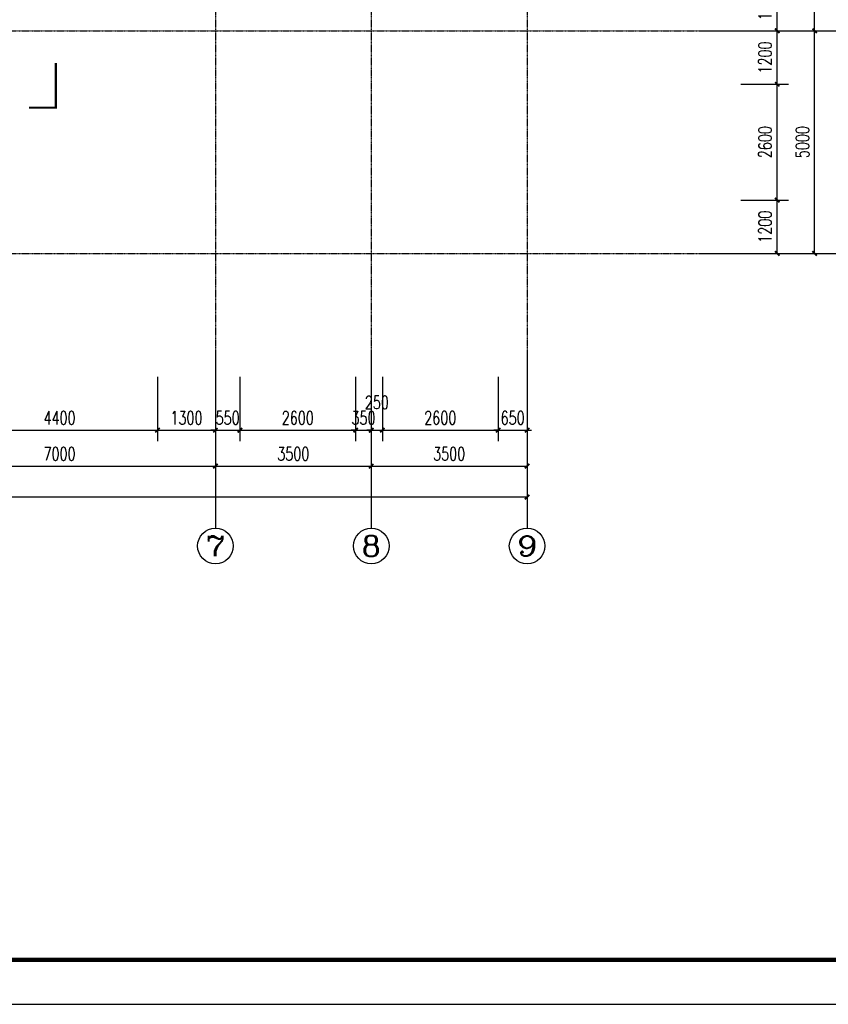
# Model space of a CAD drawing. Header units: inches. Extents: x 224620 to 3435104, y 247406 to 993300.
# Tile 75 of 109: x 294715 to 312875, y 643766 to 665880. Entities that reach past the tile are written whole.
import ezdxf
from ezdxf.enums import TextEntityAlignment as Align

# ---------------------------------------------------------------- set-up
doc = ezdxf.new("R2010")
doc.units = ezdxf.units.IN
doc.header["$MEASUREMENT"] = 0
doc.linetypes.add('CENTER', pattern=[2, 1.25, -0.25, 0.25, -0.25])
for name, color, linetype in [('AXIS', 3, 'Continuous'), ('AXIS_TEXT', 7, 'Continuous'), ('DIM_SYMB', 3, 'Continuous'), ('DOTE', 1, 'CENTER'), ('PUB_DIM', 3, 'Continuous'), ('PUB_TITLE', 4, 'Continuous')]:
    doc.layers.add(name, color=color, linetype=linetype)
doc.styles.add('_TCH_AXIS', font='COMPLEX', dxfattribs={"bigfont": 'GBCBIG'})
doc.styles.add('_TCH_DIM_T3', font='SIMPLEX', dxfattribs={"width": 0.705882, "bigfont": 'GBCBIG'})
doc.styles.add('COMPLEX', font='COMPLEX')
doc.dimstyles.new('_TCH_ARCH&&100', dxfattribs={"dimtxt": 297.5, "dimasz": 100, "dimexe": 250, "dimexo": 300, "dimgap": 126.25, "dimtad": 1, "dimdec": 0, "dimzin": 0, "dimdsep": 46, "dimtxsty": '_TCH_DIM_T3', "dimblk": 'ARCHTICK', "dimcen": 0.09, "dimclrt": 7, "dimazin": 2, "dimtfac": 1, "dimtdec": 0, "dimtix": 1, "dimtmove": 2, "dimatfit": 3, "dimfxl": 1, "dimtolj": 1, "dimtzin": 0, "dimarcsym": 0})

# ---------------------------------------------------------------- blocks, each defined once
blk = doc.blocks.new('wrtgtg')
at = {"layer": 'PUB_TITLE'}
blk.add_lwpolyline([(-75296, -5841), (8804, -5841), (8804, 53559), (-75296, 53559)], close=True, dxfattribs=at)
at = {"layer": 'PUB_TITLE', "const_width": 100}
blk.add_lwpolyline([(-72796, -4841), (7804, -4841), (7804, 52559), (-72796, 52559)], close=True, dxfattribs=at)
blk = doc.blocks.new('_ArchTick')
at = {"color": 0, "linetype": 'ByBlock', "const_width": 0.4}
blk.add_lwpolyline([(-0.5, -0.5), (0.5, 0.5)], dxfattribs=at)
blk = doc.blocks.new('*D831')
at = {"layer": 'AXIS', "color": 0, "lineweight": -2}
for p, q in [((310368, 665630), (312818, 665630)), ((312568, 660630), (312568, 665630)), ((310368, 660630), (312818, 660630))]:
    blk.add_line(p, q, dxfattribs=at)
at = {"layer": 'Defpoints', "color": 0}
for p in [(310068, 665630), (312568, 665630), (310068, 660630)]:
    blk.add_point(p, dxfattribs=at)
at = {"layer": 'AXIS', "color": 0, "lineweight": -2, "xscale": 100, "yscale": 100, "zscale": 100}
for p, rotation in [((312568, 665630), 90), ((312568, 660630), 270)]:
    blk.add_blockref('_ArchTick', p, dxfattribs=dict(at, rotation=rotation))
at = {"layer": 'AXIS', "color": 7, "insert": (312293, 663130), "char_height": 297.5, "attachment_point": 5, "rotation": 90, "style": '_TCH_DIM_T3'}
blk.add_mtext('\\A1;5000', dxfattribs=at)
blk = doc.blocks.new('*D832')
at = {"layer": 'AXIS', "color": 0, "lineweight": -2}
for p, q in [((310368, 670630), (312818, 670630)), ((312568, 665630), (312568, 670630)), ((310368, 665630), (312818, 665630))]:
    blk.add_line(p, q, dxfattribs=at)
at = {"layer": 'Defpoints', "color": 0}
for p in [(310068, 670630), (312568, 670630), (310068, 665630)]:
    blk.add_point(p, dxfattribs=at)
at = {"layer": 'AXIS', "color": 0, "lineweight": -2, "xscale": 100, "yscale": 100, "zscale": 100}
for p, rotation in [((312568, 670630), 90), ((312568, 665630), 270)]:
    blk.add_blockref('_ArchTick', p, dxfattribs=dict(at, rotation=rotation))
at = {"layer": 'AXIS', "color": 7, "insert": (312293, 668130), "char_height": 297.5, "attachment_point": 5, "rotation": 90, "style": '_TCH_DIM_T3'}
blk.add_mtext('\\A1;5000', dxfattribs=at)
blk = doc.blocks.new('*D836')
at = {"layer": 'AXIS', "color": 0, "lineweight": -2}
for p, q in [((310368, 687830), (313618, 687830)), ((313368, 660630), (313368, 687830)), ((310368, 660630), (313618, 660630))]:
    blk.add_line(p, q, dxfattribs=at)
at = {"layer": 'Defpoints', "color": 0}
for p in [(310068, 687830), (313368, 687830), (310068, 660630)]:
    blk.add_point(p, dxfattribs=at)
at = {"layer": 'AXIS', "color": 0, "lineweight": -2, "xscale": 100, "yscale": 100, "zscale": 100}
for p, rotation in [((313368, 687830), 90), ((313368, 660630), 270)]:
    blk.add_blockref('_ArchTick', p, dxfattribs=dict(at, rotation=rotation))
at = {"layer": 'AXIS', "color": 7, "insert": (313093, 674230), "char_height": 297.5, "attachment_point": 5, "rotation": 90, "style": '_TCH_DIM_T3'}
blk.add_mtext('\\A1;27200', dxfattribs=at)
blk = doc.blocks.new('*D843')
at = {"layer": 'AXIS', "color": 0, "lineweight": -2}
for p, q in [((276110, 658160), (276110, 654910)), ((306110, 658160), (306110, 654910)), ((276110, 655160), (306110, 655160))]:
    blk.add_line(p, q, dxfattribs=at)
at = {"layer": 'Defpoints', "color": 0}
for p in [(276110, 658460), (306110, 658460), (306110, 655160)]:
    blk.add_point(p, dxfattribs=at)
at = {"layer": 'AXIS', "color": 0, "lineweight": -2, "xscale": 100, "yscale": 100, "zscale": 100, "rotation": 180}
blk.add_blockref('_ArchTick', (276110, 655160), dxfattribs=at)
at = {"layer": 'AXIS', "color": 0, "lineweight": -2, "xscale": 100, "yscale": 100, "zscale": 100}
blk.add_blockref('_ArchTick', (306110, 655160), dxfattribs=at)
at = {"layer": 'AXIS', "color": 7, "insert": (291110, 655435), "char_height": 297.5, "attachment_point": 5, "style": '_TCH_DIM_T3'}
blk.add_mtext('\\A1;30000', dxfattribs=at)
blk = doc.blocks.new('*D947')
at = {"layer": 'Defpoints', "color": 0}
for p in [(310607, 661830), (311728, 661830), (310607, 660630)]:
    blk.add_point(p, dxfattribs=at)
at = {"layer": 'PUB_DIM', "color": 0, "lineweight": -2}
for p, q in [((310907, 661830), (311978, 661830)), ((311728, 660630), (311728, 661830)), ((310907, 660630), (311978, 660630))]:
    blk.add_line(p, q, dxfattribs=at)
at = {"layer": 'PUB_DIM', "color": 0, "lineweight": -2, "xscale": 100, "yscale": 100, "zscale": 100}
for p, rotation in [((311728, 661830), 90), ((311728, 660630), 270)]:
    blk.add_blockref('_ArchTick', p, dxfattribs=dict(at, rotation=rotation))
at = {"layer": 'PUB_DIM', "color": 7, "insert": (311453, 661230), "char_height": 297.5, "attachment_point": 5, "rotation": 90, "style": '_TCH_DIM_T3'}
blk.add_mtext('\\A1;1200', dxfattribs=at)
blk = doc.blocks.new('*D948')
at = {"layer": 'Defpoints', "color": 0}
for p in [(310607, 664430), (311728, 664430), (310607, 661830)]:
    blk.add_point(p, dxfattribs=at)
at = {"layer": 'PUB_DIM', "color": 0, "lineweight": -2}
for p, q in [((310907, 664430), (311978, 664430)), ((311728, 661830), (311728, 664430)), ((310907, 661830), (311978, 661830))]:
    blk.add_line(p, q, dxfattribs=at)
at = {"layer": 'PUB_DIM', "color": 0, "lineweight": -2, "xscale": 100, "yscale": 100, "zscale": 100}
for p, rotation in [((311728, 664430), 90), ((311728, 661830), 270)]:
    blk.add_blockref('_ArchTick', p, dxfattribs=dict(at, rotation=rotation))
at = {"layer": 'PUB_DIM', "color": 7, "insert": (311453, 663130), "char_height": 297.5, "attachment_point": 5, "rotation": 90, "style": '_TCH_DIM_T3'}
blk.add_mtext('\\A1;2600', dxfattribs=at)
blk = doc.blocks.new('*D949')
at = {"layer": 'Defpoints', "color": 0}
for p in [(310607, 665630), (311728, 665630), (310607, 664430)]:
    blk.add_point(p, dxfattribs=at)
at = {"layer": 'PUB_DIM', "color": 0, "lineweight": -2}
for p, q in [((310907, 665630), (311978, 665630)), ((311728, 664430), (311728, 665630)), ((310907, 664430), (311978, 664430))]:
    blk.add_line(p, q, dxfattribs=at)
at = {"layer": 'PUB_DIM', "color": 0, "lineweight": -2, "xscale": 100, "yscale": 100, "zscale": 100}
for p, rotation in [((311728, 665630), 90), ((311728, 664430), 270)]:
    blk.add_blockref('_ArchTick', p, dxfattribs=dict(at, rotation=rotation))
at = {"layer": 'PUB_DIM', "color": 7, "insert": (311453, 665030), "char_height": 297.5, "attachment_point": 5, "rotation": 90, "style": '_TCH_DIM_T3'}
blk.add_mtext('\\A1;1200', dxfattribs=at)
blk = doc.blocks.new('*D950')
at = {"layer": 'Defpoints', "color": 0}
for p in [(310607, 666830), (311728, 666830), (310607, 665630)]:
    blk.add_point(p, dxfattribs=at)
at = {"layer": 'PUB_DIM', "color": 0, "lineweight": -2}
for p, q in [((310907, 666830), (311978, 666830)), ((311728, 665630), (311728, 666830)), ((310907, 665630), (311978, 665630))]:
    blk.add_line(p, q, dxfattribs=at)
at = {"layer": 'PUB_DIM', "color": 0, "lineweight": -2, "xscale": 100, "yscale": 100, "zscale": 100}
for p, rotation in [((311728, 666830), 90), ((311728, 665630), 270)]:
    blk.add_blockref('_ArchTick', p, dxfattribs=dict(at, rotation=rotation))
at = {"layer": 'PUB_DIM', "color": 7, "insert": (311453, 666230), "char_height": 297.5, "attachment_point": 5, "rotation": 90, "style": '_TCH_DIM_T3'}
blk.add_mtext('\\A1;1200', dxfattribs=at)
blk = doc.blocks.new('*D972')
at = {"layer": 'Defpoints', "color": 0}
for p in [(293410, 658160), (297810, 658160), (297810, 656660)]:
    blk.add_point(p, dxfattribs=at)
at = {"layer": 'PUB_DIM', "color": 0, "lineweight": -2}
for p, q in [((293410, 657860), (293410, 656410)), ((297810, 657860), (297810, 656410)), ((293410, 656660), (297810, 656660))]:
    blk.add_line(p, q, dxfattribs=at)
at = {"layer": 'PUB_DIM', "color": 0, "lineweight": -2, "xscale": 100, "yscale": 100, "zscale": 100, "rotation": 180}
blk.add_blockref('_ArchTick', (293410, 656660), dxfattribs=at)
at = {"layer": 'PUB_DIM', "color": 0, "lineweight": -2, "xscale": 100, "yscale": 100, "zscale": 100}
blk.add_blockref('_ArchTick', (297810, 656660), dxfattribs=at)
at = {"layer": 'PUB_DIM', "color": 7, "insert": (295610, 656935), "char_height": 297.5, "attachment_point": 5, "style": '_TCH_DIM_T3'}
blk.add_mtext('\\A1;4400', dxfattribs=at)
blk = doc.blocks.new('*D973')
at = {"layer": 'Defpoints', "color": 0}
for p in [(297810, 658160), (299110, 658160), (299110, 656660)]:
    blk.add_point(p, dxfattribs=at)
at = {"layer": 'PUB_DIM', "color": 0, "lineweight": -2}
for p, q in [((297810, 657860), (297810, 656410)), ((299110, 657860), (299110, 656410)), ((297810, 656660), (299110, 656660))]:
    blk.add_line(p, q, dxfattribs=at)
at = {"layer": 'PUB_DIM', "color": 0, "lineweight": -2, "xscale": 100, "yscale": 100, "zscale": 100, "rotation": 180}
blk.add_blockref('_ArchTick', (297810, 656660), dxfattribs=at)
at = {"layer": 'PUB_DIM', "color": 0, "lineweight": -2, "xscale": 100, "yscale": 100, "zscale": 100}
blk.add_blockref('_ArchTick', (299110, 656660), dxfattribs=at)
at = {"layer": 'PUB_DIM', "color": 7, "insert": (298460, 656935), "char_height": 297.5, "attachment_point": 5, "style": '_TCH_DIM_T3'}
blk.add_mtext('\\A1;1300', dxfattribs=at)
blk = doc.blocks.new('*D974')
at = {"layer": 'Defpoints', "color": 0}
for p in [(299110, 658160), (299660, 658160), (299660, 656660)]:
    blk.add_point(p, dxfattribs=at)
at = {"layer": 'PUB_DIM', "color": 0, "lineweight": -2}
for p, q in [((299110, 657860), (299110, 656410)), ((299660, 657860), (299660, 656410)), ((299110, 656660), (299010, 656660)), ((299110, 656660), (299660, 656660)), ((299660, 656660), (299760, 656660))]:
    blk.add_line(p, q, dxfattribs=at)
at = {"layer": 'PUB_DIM', "color": 0, "lineweight": -2, "xscale": 100, "yscale": 100, "zscale": 100}
blk.add_blockref('_ArchTick', (299110, 656660), dxfattribs=at)
at = {"layer": 'PUB_DIM', "color": 0, "lineweight": -2, "xscale": 100, "yscale": 100, "zscale": 100, "rotation": 180}
blk.add_blockref('_ArchTick', (299660, 656660), dxfattribs=at)
at = {"layer": 'PUB_DIM', "color": 7, "insert": (299385, 656935), "char_height": 297.5, "attachment_point": 5, "style": '_TCH_DIM_T3'}
blk.add_mtext('\\A1;550', dxfattribs=at)
blk = doc.blocks.new('*D975')
at = {"layer": 'Defpoints', "color": 0}
for p in [(299660, 658160), (302260, 658160), (302260, 656660)]:
    blk.add_point(p, dxfattribs=at)
at = {"layer": 'PUB_DIM', "color": 0, "lineweight": -2}
for p, q in [((299660, 657860), (299660, 656410)), ((302260, 657860), (302260, 656410)), ((299660, 656660), (302260, 656660))]:
    blk.add_line(p, q, dxfattribs=at)
at = {"layer": 'PUB_DIM', "color": 0, "lineweight": -2, "xscale": 100, "yscale": 100, "zscale": 100, "rotation": 180}
blk.add_blockref('_ArchTick', (299660, 656660), dxfattribs=at)
at = {"layer": 'PUB_DIM', "color": 0, "lineweight": -2, "xscale": 100, "yscale": 100, "zscale": 100}
blk.add_blockref('_ArchTick', (302260, 656660), dxfattribs=at)
at = {"layer": 'PUB_DIM', "color": 7, "insert": (300960, 656935), "char_height": 297.5, "attachment_point": 5, "style": '_TCH_DIM_T3'}
blk.add_mtext('\\A1;2600', dxfattribs=at)
blk = doc.blocks.new('*D976')
at = {"layer": 'Defpoints', "color": 0}
for p in [(302260, 658160), (302610, 658160), (302610, 656660)]:
    blk.add_point(p, dxfattribs=at)
at = {"layer": 'PUB_DIM', "color": 0, "lineweight": -2}
for p, q in [((302260, 657860), (302260, 656410)), ((302610, 657860), (302610, 656410)), ((302260, 656660), (302160, 656660)), ((302260, 656660), (302610, 656660)), ((302610, 656660), (302710, 656660))]:
    blk.add_line(p, q, dxfattribs=at)
at = {"layer": 'PUB_DIM', "color": 0, "lineweight": -2, "xscale": 100, "yscale": 100, "zscale": 100}
blk.add_blockref('_ArchTick', (302260, 656660), dxfattribs=at)
at = {"layer": 'PUB_DIM', "color": 0, "lineweight": -2, "xscale": 100, "yscale": 100, "zscale": 100, "rotation": 180}
blk.add_blockref('_ArchTick', (302610, 656660), dxfattribs=at)
at = {"layer": 'PUB_DIM', "color": 7, "insert": (302435, 656935), "char_height": 297.5, "attachment_point": 5, "style": '_TCH_DIM_T3'}
blk.add_mtext('\\A1;350', dxfattribs=at)
blk = doc.blocks.new('*D977')
at = {"layer": 'Defpoints', "color": 0}
for p in [(302610, 658160), (302860, 658160), (302860, 656660)]:
    blk.add_point(p, dxfattribs=at)
at = {"layer": 'PUB_DIM', "color": 0, "lineweight": -2}
for p, q in [((302610, 657860), (302610, 656410)), ((302860, 657860), (302860, 656410)), ((302610, 656660), (302510, 656660)), ((302610, 656660), (302860, 656660)), ((302860, 656660), (302960, 656660))]:
    blk.add_line(p, q, dxfattribs=at)
at = {"layer": 'PUB_DIM', "color": 0, "lineweight": -2, "xscale": 100, "yscale": 100, "zscale": 100}
blk.add_blockref('_ArchTick', (302610, 656660), dxfattribs=at)
at = {"layer": 'PUB_DIM', "color": 0, "lineweight": -2, "xscale": 100, "yscale": 100, "zscale": 100, "rotation": 180}
blk.add_blockref('_ArchTick', (302860, 656660), dxfattribs=at)
at = {"layer": 'PUB_DIM', "color": 7, "insert": (302735, 657285), "char_height": 297.5, "attachment_point": 5, "style": '_TCH_DIM_T3'}
blk.add_mtext('\\A1;250', dxfattribs=at)
blk = doc.blocks.new('*D978')
at = {"layer": 'Defpoints', "color": 0}
for p in [(302860, 658160), (305460, 658160), (305460, 656660)]:
    blk.add_point(p, dxfattribs=at)
at = {"layer": 'PUB_DIM', "color": 0, "lineweight": -2}
for p, q in [((302860, 657860), (302860, 656410)), ((305460, 657860), (305460, 656410)), ((302860, 656660), (305460, 656660))]:
    blk.add_line(p, q, dxfattribs=at)
at = {"layer": 'PUB_DIM', "color": 0, "lineweight": -2, "xscale": 100, "yscale": 100, "zscale": 100, "rotation": 180}
blk.add_blockref('_ArchTick', (302860, 656660), dxfattribs=at)
at = {"layer": 'PUB_DIM', "color": 0, "lineweight": -2, "xscale": 100, "yscale": 100, "zscale": 100}
blk.add_blockref('_ArchTick', (305460, 656660), dxfattribs=at)
at = {"layer": 'PUB_DIM', "color": 7, "insert": (304160, 656935), "char_height": 297.5, "attachment_point": 5, "style": '_TCH_DIM_T3'}
blk.add_mtext('\\A1;2600', dxfattribs=at)
blk = doc.blocks.new('*D979')
at = {"layer": 'Defpoints', "color": 0}
for p in [(305460, 658160), (306110, 658160), (306110, 656660)]:
    blk.add_point(p, dxfattribs=at)
at = {"layer": 'PUB_DIM', "color": 0, "lineweight": -2}
for p, q in [((305460, 657860), (305460, 656410)), ((306110, 657860), (306110, 656410)), ((305460, 656660), (305360, 656660)), ((305460, 656660), (306110, 656660)), ((306110, 656660), (306210, 656660))]:
    blk.add_line(p, q, dxfattribs=at)
at = {"layer": 'PUB_DIM', "color": 0, "lineweight": -2, "xscale": 100, "yscale": 100, "zscale": 100}
blk.add_blockref('_ArchTick', (305460, 656660), dxfattribs=at)
at = {"layer": 'PUB_DIM', "color": 0, "lineweight": -2, "xscale": 100, "yscale": 100, "zscale": 100, "rotation": 180}
blk.add_blockref('_ArchTick', (306110, 656660), dxfattribs=at)
at = {"layer": 'PUB_DIM', "color": 7, "insert": (305785, 656935), "char_height": 297.5, "attachment_point": 5, "style": '_TCH_DIM_T3'}
blk.add_mtext('\\A1;650', dxfattribs=at)
blk = doc.blocks.new('*D984')
at = {"layer": 'Defpoints', "color": 0}
for p in [(292110, 658460), (299110, 658460), (299110, 655853)]:
    blk.add_point(p, dxfattribs=at)
at = {"layer": 'PUB_DIM', "color": 0, "lineweight": -2}
for p, q in [((292110, 658160), (292110, 655603)), ((299110, 658160), (299110, 655603)), ((292110, 655853), (299110, 655853))]:
    blk.add_line(p, q, dxfattribs=at)
at = {"layer": 'PUB_DIM', "color": 0, "lineweight": -2, "xscale": 100, "yscale": 100, "zscale": 100, "rotation": 180}
blk.add_blockref('_ArchTick', (292110, 655853), dxfattribs=at)
at = {"layer": 'PUB_DIM', "color": 0, "lineweight": -2, "xscale": 100, "yscale": 100, "zscale": 100}
blk.add_blockref('_ArchTick', (299110, 655853), dxfattribs=at)
at = {"layer": 'PUB_DIM', "color": 7, "insert": (295610, 656128), "char_height": 297.5, "attachment_point": 5, "style": '_TCH_DIM_T3'}
blk.add_mtext('\\A1;7000', dxfattribs=at)
blk = doc.blocks.new('*D985')
at = {"layer": 'Defpoints', "color": 0}
for p in [(299110, 658460), (302610, 658460), (302610, 655853)]:
    blk.add_point(p, dxfattribs=at)
at = {"layer": 'PUB_DIM', "color": 0, "lineweight": -2}
for p, q in [((299110, 658160), (299110, 655603)), ((302610, 658160), (302610, 655603)), ((299110, 655853), (302610, 655853))]:
    blk.add_line(p, q, dxfattribs=at)
at = {"layer": 'PUB_DIM', "color": 0, "lineweight": -2, "xscale": 100, "yscale": 100, "zscale": 100, "rotation": 180}
blk.add_blockref('_ArchTick', (299110, 655853), dxfattribs=at)
at = {"layer": 'PUB_DIM', "color": 0, "lineweight": -2, "xscale": 100, "yscale": 100, "zscale": 100}
blk.add_blockref('_ArchTick', (302610, 655853), dxfattribs=at)
at = {"layer": 'PUB_DIM', "color": 7, "insert": (300860, 656128), "char_height": 297.5, "attachment_point": 5, "style": '_TCH_DIM_T3'}
blk.add_mtext('\\A1;3500', dxfattribs=at)
blk = doc.blocks.new('*D986')
at = {"layer": 'Defpoints', "color": 0}
for p in [(302610, 658460), (306110, 658460), (306110, 655853)]:
    blk.add_point(p, dxfattribs=at)
at = {"layer": 'PUB_DIM', "color": 0, "lineweight": -2}
for p, q in [((302610, 658160), (302610, 655603)), ((306110, 658160), (306110, 655603)), ((302610, 655853), (306110, 655853))]:
    blk.add_line(p, q, dxfattribs=at)
at = {"layer": 'PUB_DIM', "color": 0, "lineweight": -2, "xscale": 100, "yscale": 100, "zscale": 100, "rotation": 180}
blk.add_blockref('_ArchTick', (302610, 655853), dxfattribs=at)
at = {"layer": 'PUB_DIM', "color": 0, "lineweight": -2, "xscale": 100, "yscale": 100, "zscale": 100}
blk.add_blockref('_ArchTick', (306110, 655853), dxfattribs=at)
at = {"layer": 'PUB_DIM', "color": 7, "insert": (304360, 656128), "char_height": 297.5, "attachment_point": 5, "style": '_TCH_DIM_T3'}
blk.add_mtext('\\A1;3500', dxfattribs=at)
blk = doc.blocks.new('_AXISO')
blk.add_circle((0, 0), 0.5)
at = {"layer": 'AXIS_TEXT', "style": 'COMPLEX', "width": 1.041667}
blk.add_attdef('A', text='', height=0.56, dxfattribs=at).set_placement((-0.25, -0.28), (0.25, -0.28), align=Align.FIT)

msp = doc.modelspace()

# ---------------------------------------------------------------- linework, layer by layer
at = {"layer": 'AXIS'}
for p, q in [((309977.6, 665629.7), (313977.6, 665629.7)), ((309977.6, 660629.7), (313977.6, 660629.7)), ((299110.4, 658460.1), (299110.4, 654460.1)), ((302610.4, 658460.1), (302610.4, 654460.1)), ((306110.4, 658460.1), (306110.4, 654460.1))]:
    msp.add_line(p, q, dxfattribs=at)
at = {"layer": 'DIM_SYMB', "const_width": 50}
msp.add_lwpolyline([(294923.9, 663904.3), (295523.9, 663904.3), (295523.9, 664904.3)], dxfattribs=at)
at = {"layer": 'DOTE'}
for p, q in [((299110.4, 689660.1), (299110.4, 658460.1)), ((302610.4, 689660.1), (302610.4, 658460.1)), ((306110.4, 689660.1), (306110.4, 658460.1)), ((274077.8, 665629.7), (310068, 665629.7)), ((274077.8, 660629.7), (310068, 660629.7))]:
    msp.add_line(p, q, dxfattribs=at)

# ---------------------------------------------------------------- block references
msp.add_blockref('wrtgtg', (326104.7, 649607.2))
at = {"layer": 'AXIS'}
ref = msp.add_blockref('_AXISO', (299110.4, 654060.1), dxfattribs=dict(at, xscale=800, yscale=800, zscale=800))
ref.add_attrib('A', '7', dxfattribs={"layer": 'AXIS_TEXT', "height": 452.5, "style": '_TCH_AXIS', "width": 1.5}).set_placement((298884.1, 653833.9), (299336.6, 653833.9), align=Align.FIT)
ref = msp.add_blockref('_AXISO', (302610.4, 654060.1), dxfattribs=dict(at, xscale=800, yscale=800, zscale=800))
ref.add_attrib('A', '8', dxfattribs={"layer": 'AXIS_TEXT', "height": 452.5, "style": '_TCH_AXIS', "width": 1.5}).set_placement((302384.1, 653833.9), (302836.6, 653833.9), align=Align.FIT)
ref = msp.add_blockref('_AXISO', (306110.4, 654060.1), dxfattribs=dict(at, xscale=800, yscale=800, zscale=800))
ref.add_attrib('A', '9', dxfattribs={"layer": 'AXIS_TEXT', "height": 452.5, "style": '_TCH_AXIS', "width": 1.615385}).set_placement((305884.1, 653833.9), (306336.6, 653833.9), align=Align.FIT)

# ---------------------------------------------------------------- dimensions: what is measured, and where the dimension line sits
for p1, p2, distance, picture, middle in [((310068, 660629.7), (310068, 687829.7), -3300, '*D836', (313093, 674229.7)), ((310068, 665629.7), (310068, 670629.7), -2500, '*D832', (312293, 668129.7)), ((310068, 660629.7), (310068, 665629.7), -2500, '*D831', (312293, 663129.7)), ((276110.4, 658460.1), (306110.4, 658460.1), -3300, '*D843', (291110.4, 655435.1))]:
    dim = msp.add_aligned_dim(p1=p1, p2=p2, distance=distance, dimstyle='_TCH_ARCH&&100', dxfattribs=at)
    dim.commit()
    dim.dimension.update_dxf_attribs({"geometry": picture, "text_midpoint": middle})
at = {"layer": 'PUB_DIM'}
for p1, p2, distance, picture, middle in [((310606.9, 665629.7), (310606.9, 666829.7), -1121.3, '*D950', (311453.2, 666229.7)), ((310606.9, 664429.7), (310606.9, 665629.7), -1121.3, '*D949', (311453.2, 665029.7)), ((310606.9, 661829.7), (310606.9, 664429.7), -1121.3, '*D948', (311453.2, 663129.7)), ((310606.9, 660629.7), (310606.9, 661829.7), -1121.3, '*D947', (311453.2, 661229.7)), ((292110.4, 658460.1), (299110.4, 658460.1), -2606.8, '*D984', (295610.4, 656128.4)), ((299110.4, 658460.1), (302610.4, 658460.1), -2606.8, '*D985', (300860.4, 656128.4)), ((302610.4, 658460.1), (306110.4, 658460.1), -2606.8, '*D986', (304360.4, 656128.4)), ((293410.4, 658160.1), (297810.4, 658160.1), -1499.9, '*D972', (295610.4, 656935.3)), ((297810.4, 658160.1), (299110.4, 658160.1), -1499.9, '*D973', (298460.4, 656935.3)), ((299110.4, 658160.1), (299660.4, 658160.1), -1499.9, '*D974', (299385.4, 656935.3)), ((299660.4, 658160.1), (302260.4, 658160.1), -1499.9, '*D975', (300960.4, 656935.3)), ((302260.4, 658160.1), (302610.4, 658160.1), -1499.9, '*D976', (302435.4, 656935.3)), ((302860.4, 658160.1), (305460.4, 658160.1), -1499.9, '*D978', (304160.4, 656935.3)), ((305460.4, 658160.1), (306110.4, 658160.1), -1499.9, '*D979', (305785.4, 656935.3))]:
    dim = msp.add_aligned_dim(p1=p1, p2=p2, distance=distance, dimstyle='_TCH_ARCH&&100', dxfattribs=at)
    dim.commit()
    dim.dimension.update_dxf_attribs({"geometry": picture, "text_midpoint": middle})
dim = msp.add_linear_dim(base=(302860.4, 656660.3), p1=(302610.4, 658160.1), p2=(302860.4, 658160.1), angle=0, dimstyle='_TCH_ARCH&&100', dxfattribs=at)
dim.commit()
dim.dimension.update_dxf_attribs({"geometry": '*D977', "text_midpoint": (302735.4, 657285.3), "dimtype": 161})

doc.saveas('drawing.dxf')
